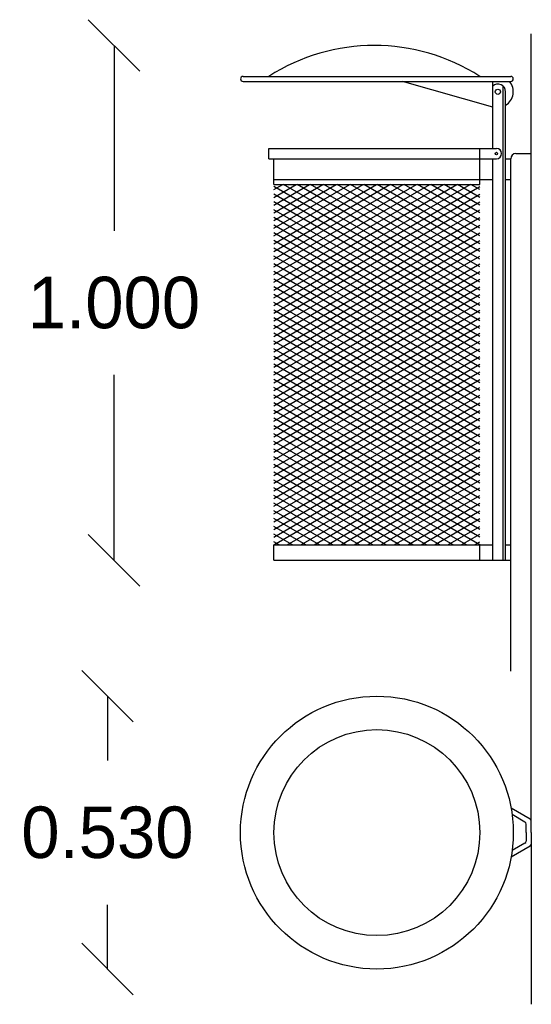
# Model space of a CAD drawing. Extents: x 31.8 to 32.8, y 1.58 to 3.49.
import ezdxf

# ---------------------------------------------------------------- set-up
doc = ezdxf.new("R2010")
doc.units = 0
doc.header["$LTSCALE"] = 0.1
doc.header["$MEASUREMENT"] = 0
doc.layers.get('0').update_dxf_attribs({"linetype": 'CONTINUOUS'})
doc.layers.get('DEFPOINTS').update_dxf_attribs({"linetype": 'CONTINUOUS'})
doc.dimstyles.get("Standard").update_dxf_attribs({"dimtxt": 0.18, "dimasz": 0.18, "dimexe": 0.18, "dimexo": 0.0625, "dimgap": 0.09, "dimtad": 0, "dimtih": 1, "dimtoh": 1, "dimdec": 4, "dimzin": 0, "dimdsep": 46, "dimtxsty": 'Standard', "dimcen": 0.09, "dimadec": 0, "dimazin": 0, "dimtfac": 1, "dimtdec": 4, "dimtofl": 0, "dimtmove": 0, "dimatfit": 3, "dimfxl": 0, "dimtolj": 1, "dimtzin": 0, "dimarcsym": 0})

# ---------------------------------------------------------------- blocks, each defined once
blk = doc.blocks.new('_OBLIQUE')
at = {"color": 0, "linetype": 'ByBlock'}
blk.add_line((-0.5, -0.5), (0.5, 0.5), dxfattribs=at)
blk = doc.blocks.new('*D1')
at = {"color": 0, "linetype": 'ByBlock'}
for p, q in [((31.9744, 2.1786), (31.9744, 2.0536)), ((31.9744, 1.6486), (31.9744, 1.7736))]:
    blk.add_line(p, q, dxfattribs=at)
at = {"layer": 'DEFPOINTS', "color": 0, "linetype": 'ByBlock'}
for p in [(32.4979, 2.1786), (31.9744, 1.6486), (32.4979, 1.6486)]:
    blk.add_point(p, dxfattribs=at)
at = {"color": 0, "linetype": 'ByBlock', "xscale": 0.1, "yscale": 0.1, "zscale": 0.1}
for p, rotation in [((31.9744, 2.1786), 90), ((31.9744, 1.6486), 270)]:
    blk.add_blockref('_OBLIQUE', p, dxfattribs=dict(at, rotation=rotation))
at = {"color": 0, "linetype": 'ByBlock', "insert": (31.9744, 1.9136), "char_height": 0.1, "attachment_point": 5}
blk.add_mtext('\\A1;0.530', dxfattribs=at)
blk = doc.blocks.new('*D2')
at = {"color": 0, "linetype": 'ByBlock'}
for p, q in [((31.8975, 3.4426), (31.8975, 3.0826)), ((31.8975, 2.4425), (31.8975, 2.8026))]:
    blk.add_line(p, q, dxfattribs=at)
at = {"layer": 'DEFPOINTS', "color": 0, "linetype": 'ByBlock'}
for p in [(32.4929, 3.4426), (31.8975, 2.4425), (32.2979, 2.4425)]:
    blk.add_point(p, dxfattribs=at)
at = {"color": 0, "linetype": 'ByBlock', "xscale": 0.1, "yscale": 0.1, "zscale": 0.1}
for p, rotation in [((31.8975, 3.4426), 90), ((31.8975, 2.4425), 270)]:
    blk.add_blockref('_OBLIQUE', p, dxfattribs=dict(at, rotation=rotation))
at = {"color": 0, "linetype": 'ByBlock', "insert": (31.8975, 2.9426), "char_height": 0.1, "attachment_point": 5}
blk.add_mtext('\\A1;1.000', dxfattribs=at)

msp = doc.modelspace()

# ---------------------------------------------------------------- linework, layer by layer
for p, q in [((32.7979, 1.9357), (32.7979, 3.465)), ((32.2379, 3.3825), (32.7579, 3.3825)), ((32.2379, 3.3725), (32.7579, 3.3725)), ((32.7229, 3.3225), (32.5479, 3.3725)), ((32.7229, 3.2425), (32.7229, 3.3725)), ((32.7629, 3.3775), (32.7629, 3.3775)), ((32.7429, 2.4425), (32.7429, 3.3637)), ((32.7479, 2.4425), (32.7479, 3.3525)), ((32.2879, 3.2425), (32.73, 3.2425)), ((32.2879, 3.2225), (32.2879, 3.2425)), ((32.6979, 3.1725), (32.6979, 3.2425)), ((32.7679, 3.2325), (32.7979, 3.2325)), ((32.2879, 3.2225), (32.73, 3.2225)), ((32.2979, 3.1725), (32.2979, 3.2225)), ((32.7229, 2.4425), (32.7229, 3.2225)), ((32.7479, 3.2225), (32.7579, 3.2225)), ((32.7579, 2.2273), (32.7579, 3.2225)), ((32.2979, 3.1825), (32.7229, 3.1825)), ((32.7479, 3.1825), (32.7579, 3.1825)), ((32.2979, 3.0875), (32.4451, 3.1725)), ((32.2979, 3.0725), (32.4711, 3.1725)), ((32.2979, 3.0575), (32.4971, 3.1725)), ((32.2979, 3.0425), (32.5231, 3.1725)), ((32.2979, 3.0275), (32.549, 3.1725)), ((32.2979, 3.0125), (32.575, 3.1725)), ((32.2979, 2.9975), (32.601, 3.1725)), ((32.2979, 2.9825), (32.627, 3.1725)), ((32.2979, 2.9675), (32.653, 3.1725)), ((32.2979, 2.9525), (32.6789, 3.1725)), ((32.2979, 3.1725), (32.6979, 3.1725)), ((32.2979, 3.1625), (32.3152, 3.1725)), ((32.2979, 3.1475), (32.3412, 3.1725)), ((32.2979, 3.1325), (32.3672, 3.1725)), ((32.2979, 3.1175), (32.3932, 3.1725)), ((32.2979, 3.1025), (32.4191, 3.1725)), ((32.2979, 2.9375), (32.6979, 3.1685)), ((32.6979, 2.9375), (32.2979, 3.1685)), ((32.6979, 2.9525), (32.3168, 3.1725)), ((32.6979, 2.9675), (32.3428, 3.1725)), ((32.6979, 2.9825), (32.3688, 3.1725)), ((32.6979, 2.9975), (32.3948, 3.1725)), ((32.6979, 3.0125), (32.4208, 3.1725)), ((32.6979, 3.0275), (32.4467, 3.1725)), ((32.6979, 3.0425), (32.4727, 3.1725)), ((32.6979, 3.0425), (32.4727, 3.1725)), ((32.6979, 3.0575), (32.4987, 3.1725)), ((32.6979, 3.0725), (32.5247, 3.1725)), ((32.6979, 3.0875), (32.5507, 3.1725)), ((32.6979, 3.1025), (32.5767, 3.1725)), ((32.6979, 3.1175), (32.6026, 3.1725)), ((32.6979, 3.1325), (32.6286, 3.1725)), ((32.6979, 3.1475), (32.6546, 3.1725)), ((32.6979, 3.1625), (32.6806, 3.1725)), ((32.2979, 2.9225), (32.6979, 3.1535)), ((32.6979, 2.9225), (32.2979, 3.1535)), ((32.2979, 2.9075), (32.6979, 3.1385)), ((32.6979, 2.9075), (32.2979, 3.1385)), ((32.2979, 2.8925), (32.6979, 3.1235)), ((32.6979, 2.8925), (32.2979, 3.1235)), ((32.2979, 2.8775), (32.6979, 3.1085)), ((32.6979, 2.8775), (32.2979, 3.1085)), ((32.2979, 2.8625), (32.6979, 3.0935)), ((32.6979, 2.8625), (32.2979, 3.0935)), ((32.2979, 2.8475), (32.6979, 3.0785)), ((32.6979, 2.8475), (32.2979, 3.0785)), ((32.2979, 2.8325), (32.6979, 3.0635)), ((32.6979, 2.8325), (32.2979, 3.0635)), ((32.2979, 2.8175), (32.6979, 3.0485)), ((32.6979, 2.8175), (32.2979, 3.0485)), ((32.2979, 2.8025), (32.6979, 3.0335)), ((32.6979, 2.8025), (32.2979, 3.0335)), ((32.2979, 2.7875), (32.6979, 3.0185)), ((32.6979, 2.7875), (32.2979, 3.0185)), ((32.2979, 2.7725), (32.6979, 3.0035)), ((32.6979, 2.7725), (32.2979, 3.0035)), ((32.2979, 2.7575), (32.6979, 2.9885)), ((32.6979, 2.7575), (32.2979, 2.9885)), ((32.6979, 2.7575), (32.2979, 2.9885)), ((32.2979, 2.7425), (32.6979, 2.9735)), ((32.6979, 2.7425), (32.2979, 2.9735)), ((32.2979, 2.7275), (32.6979, 2.9585)), ((32.6979, 2.7275), (32.2979, 2.9585)), ((32.2979, 2.7125), (32.6979, 2.9435)), ((32.6979, 2.7125), (32.2979, 2.9435)), ((32.2979, 2.6975), (32.6979, 2.9285)), ((32.6979, 2.6975), (32.2979, 2.9285)), ((32.2979, 2.6825), (32.6979, 2.9135)), ((32.6979, 2.6825), (32.2979, 2.9135)), ((32.2979, 2.6675), (32.6979, 2.8985)), ((32.6979, 2.6675), (32.2979, 2.8985)), ((32.2979, 2.6525), (32.6979, 2.8835)), ((32.6979, 2.6525), (32.2979, 2.8835)), ((32.2979, 2.6375), (32.6979, 2.8685)), ((32.6979, 2.6375), (32.2979, 2.8685)), ((32.2979, 2.6225), (32.6979, 2.8535)), ((32.6979, 2.6225), (32.2979, 2.8535)), ((32.2979, 2.6075), (32.6979, 2.8385)), ((32.6979, 2.6075), (32.2979, 2.8385)), ((32.2979, 2.5925), (32.6979, 2.8235)), ((32.6979, 2.5925), (32.2979, 2.8235)), ((32.2979, 2.5775), (32.6979, 2.8085)), ((32.6979, 2.5775), (32.2979, 2.8085)), ((32.2979, 2.5625), (32.6979, 2.7935)), ((32.6979, 2.5625), (32.2979, 2.7935)), ((32.2979, 2.5475), (32.6979, 2.7785)), ((32.6979, 2.5475), (32.2979, 2.7785)), ((32.2979, 2.5325), (32.6979, 2.7635)), ((32.6979, 2.5325), (32.2979, 2.7635)), ((32.2979, 2.5175), (32.6979, 2.7485)), ((32.6979, 2.5175), (32.2979, 2.7485)), ((32.2979, 2.5025), (32.6979, 2.7335)), ((32.6979, 2.5025), (32.2979, 2.7335)), ((32.2979, 2.4875), (32.6979, 2.7185)), ((32.6979, 2.4875), (32.2979, 2.7185)), ((32.2979, 2.4725), (32.6979, 2.7035)), ((32.6979, 2.4725), (32.2979, 2.7035)), ((32.6979, 2.4725), (32.2979, 2.7035)), ((32.6719, 2.4725), (32.2979, 2.6885)), ((32.3239, 2.4725), (32.6979, 2.6885)), ((32.6459, 2.4725), (32.2979, 2.6735)), ((32.62, 2.4725), (32.2979, 2.6585)), ((32.3499, 2.4725), (32.6979, 2.6735)), ((32.3758, 2.4725), (32.6979, 2.6585)), ((32.594, 2.4725), (32.2979, 2.6435)), ((32.4018, 2.4725), (32.6979, 2.6435)), ((32.568, 2.4725), (32.2979, 2.6285)), ((32.4278, 2.4725), (32.6979, 2.6285)), ((32.542, 2.4725), (32.2979, 2.6135)), ((32.4538, 2.4725), (32.6979, 2.6135)), ((32.516, 2.4725), (32.2979, 2.5985)), ((32.4901, 2.4725), (32.2979, 2.5835)), ((32.4798, 2.4725), (32.6979, 2.5985)), ((32.5057, 2.4725), (32.6979, 2.5835)), ((32.4641, 2.4725), (32.2979, 2.5685)), ((32.5317, 2.4725), (32.6979, 2.5685)), ((32.4381, 2.4725), (32.2979, 2.5535)), ((32.5577, 2.4725), (32.6979, 2.5535)), ((32.4121, 2.4725), (32.2979, 2.5385)), ((32.5837, 2.4725), (32.6979, 2.5385)), ((32.3861, 2.4725), (32.2979, 2.5235)), ((32.3601, 2.4725), (32.2979, 2.5085)), ((32.6097, 2.4725), (32.6979, 2.5235)), ((32.6356, 2.4725), (32.6979, 2.5085)), ((32.3342, 2.4725), (32.2979, 2.4935)), ((32.6616, 2.4725), (32.6979, 2.4935)), ((32.3082, 2.4725), (32.2979, 2.4785)), ((32.2979, 2.4725), (32.7229, 2.4725)), ((32.2979, 2.4425), (32.2979, 2.4725)), ((32.6876, 2.4725), (32.6979, 2.4785)), ((32.6979, 2.4425), (32.6979, 2.4725)), ((32.7479, 2.4725), (32.7579, 2.4725)), ((32.2979, 2.4425), (32.7579, 2.4425)), ((32.7954, 1.94), (32.7586, 1.9613)), ((32.7854, 1.9342), (32.7606, 1.9486)), ((32.7979, 1.9136), (32.7979, 1.9357)), ((32.7879, 1.9136), (32.7879, 1.9299)), ((32.7879, 1.9136), (32.7879, 1.8972)), ((32.7979, 1.9136), (32.7979, 1.8915)), ((32.7954, 1.8871), (32.7586, 1.8659)), ((32.7854, 1.8929), (32.7606, 1.8786)), ((32.7979, 1.8915), (32.7979, 1.5802))]:
    msp.add_line(p, q)
for centre, radius in [((32.7329, 3.3525), 0.005), ((32.73, 3.2325), 0.00249), ((32.4979, 1.9136), 0.265), ((32.4979, 1.9136), 0.2)]:
    msp.add_circle(centre, radius)
for centre, radius, start, end in [((32.4929, 3.0625), 0.38, 57.3554, 122.6446), ((32.2379, 3.3775), 0.005, 90, 180), ((32.2379, 3.3775), 0.005, 180, 270), ((32.7329, 3.3525), 0.015, 0, 131.8103), ((32.7329, 3.3525), 0.03, 300, 41.8103), ((32.7579, 3.3775), 0.005, 0, 90), ((32.7579, 3.3775), 0.005, 270, 0), ((32.73, 3.2325), 0.01, 270, 90), ((32.7679, 3.2225), 0.01, 90, 180), ((32.7829, 1.9299), 0.005, 360, 60), ((32.7929, 1.9357), 0.005, 0, 60), ((32.7829, 1.8972), 0.005, 300, 0), ((32.7929, 1.8915), 0.005, 300, 0)]:
    msp.add_arc(centre, radius, start, end)

# ---------------------------------------------------------------- dimensions: what is measured, and where the dimension line sits
dim = msp.add_linear_dim(base=(31.9872, 2.4425), p1=(32.5826, 3.4426), p2=(32.3876, 2.4425), angle=90, dimstyle='Standard', override={"dimtxt": 0.1, "dimasz": 0.1, "dimdec": 3, "dimblk1": 'OBLIQUE', "dimblk2": 'OBLIQUE', "dimsah": 1, "dimse1": 1, "dimse2": 1, "dimtix": 1})
dim.commit()
dim.dimension.update_dxf_attribs({"geometry": '*D2', "text_midpoint": (31.9872, 2.9426), "insert": (0.0897, 0)})
dim = msp.add_linear_dim(base=(31.9744, 1.6486), p1=(32.4979, 2.1786), p2=(32.4979, 1.6486), angle=90, dimstyle='Standard', override={"dimtxt": 0.1, "dimasz": 0.1, "dimdec": 3, "dimblk1": 'OBLIQUE', "dimblk2": 'OBLIQUE', "dimsah": 1, "dimse1": 1, "dimse2": 1, "dimtix": 1})
dim.commit()
dim.dimension.update_dxf_attribs({"geometry": '*D1', "text_midpoint": (31.9744, 1.9136)})

doc.saveas('drawing.dxf')
